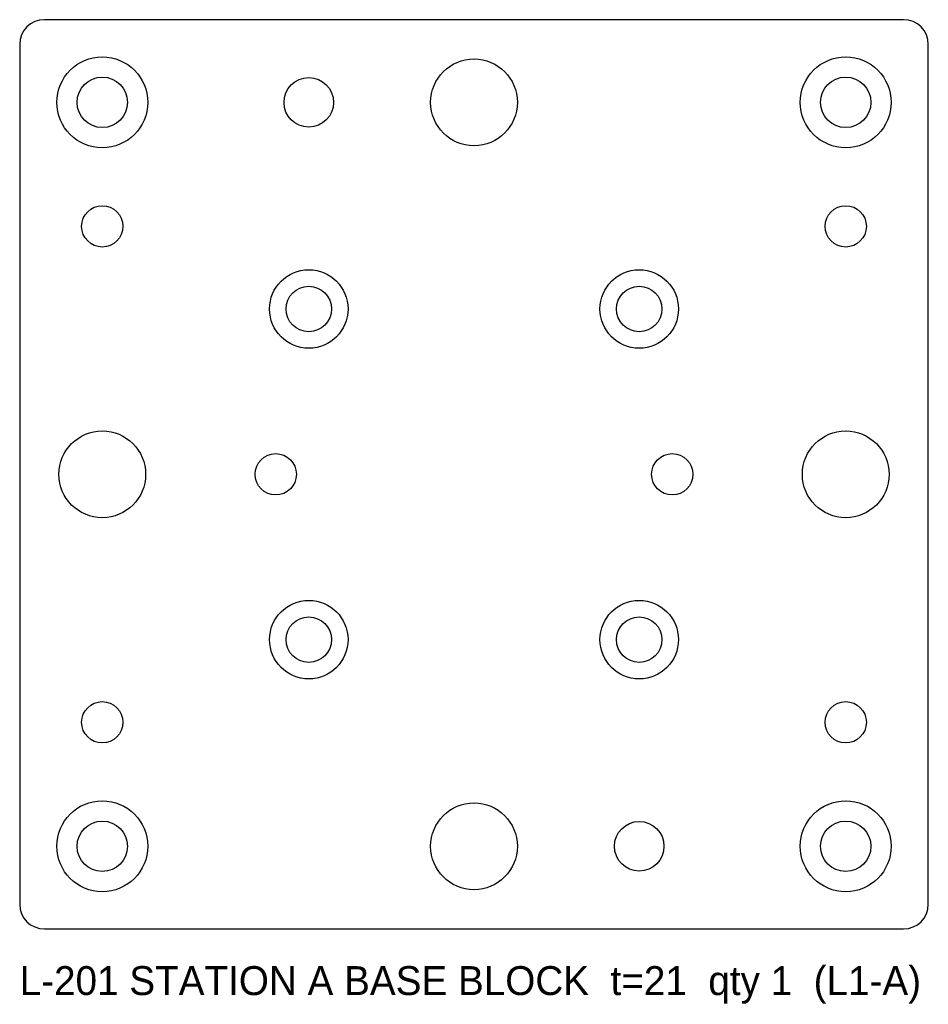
# Model space of a CAD drawing. Header units: millimetres. Extents: x -55 to 55, y -64 to 55.
import ezdxf

# ---------------------------------------------------------------- set-up
doc = ezdxf.new("R2010")
doc.units = ezdxf.units.MM

msp = doc.modelspace()

# ---------------------------------------------------------------- linework, layer by layer
at = {"layer": 'COUNTERBORE'}
for centre, radius in [((-45, 45), 5.5), ((45, 45), 5.5), ((-20, 20), 4.75), ((20, 20), 4.75), ((-20, -20), 4.75), ((20, -20), 4.75), ((-45, -45), 5.5), ((45, -45), 5.5)]:
    msp.add_circle(centre, radius, dxfattribs=at)
at = {"layer": 'HOLES'}
for centre, radius in [((0, 45), 5.25), ((-45, 45), 3.05), ((-20, 45), 3), ((45, 45), 3.05), ((-20, 20), 2.75), ((20, 20), 2.75), ((-45, 0), 5.25), ((45, 0), 5.25), ((-24, 0), 2.5), ((24, 0), 2.5), ((-20, -20), 2.75), ((20, -20), 2.75), ((0, -45), 5.25), ((-45, -45), 3.05), ((20, -45), 3), ((45, -45), 3.05)]:
    msp.add_circle(centre, radius, dxfattribs=at)
at = {"layer": 'OUTLINE'}
for p, q in [((52, 55), (-52, 55)), ((-55, 52), (-55, -52)), ((55, -52), (55, 52)), ((-52, -55), (52, -55))]:
    msp.add_line(p, q, dxfattribs=at)
for centre, start, end in [((-52, 52), 90, 180), ((52, 52), 0, 90), ((-52, -52), 180, 270), ((52, -52), 270, 360)]:
    msp.add_arc(centre, 3, start, end, dxfattribs=at)
at = {"layer": 'TAP_DRILL'}
for centre in [(-45, 30), (45, 30), (-45, -30), (45, -30)]:
    msp.add_circle(centre, 2.5, dxfattribs=at)

# ---------------------------------------------------------------- texts
at = {"layer": 'NOTES'}
msp.add_text('L-201 STATION A BASE BLOCK  t=21  qty 1  (L1-A)', height=3.5, dxfattribs=at).set_placement((-55, -63))

doc.saveas('drawing.dxf')
